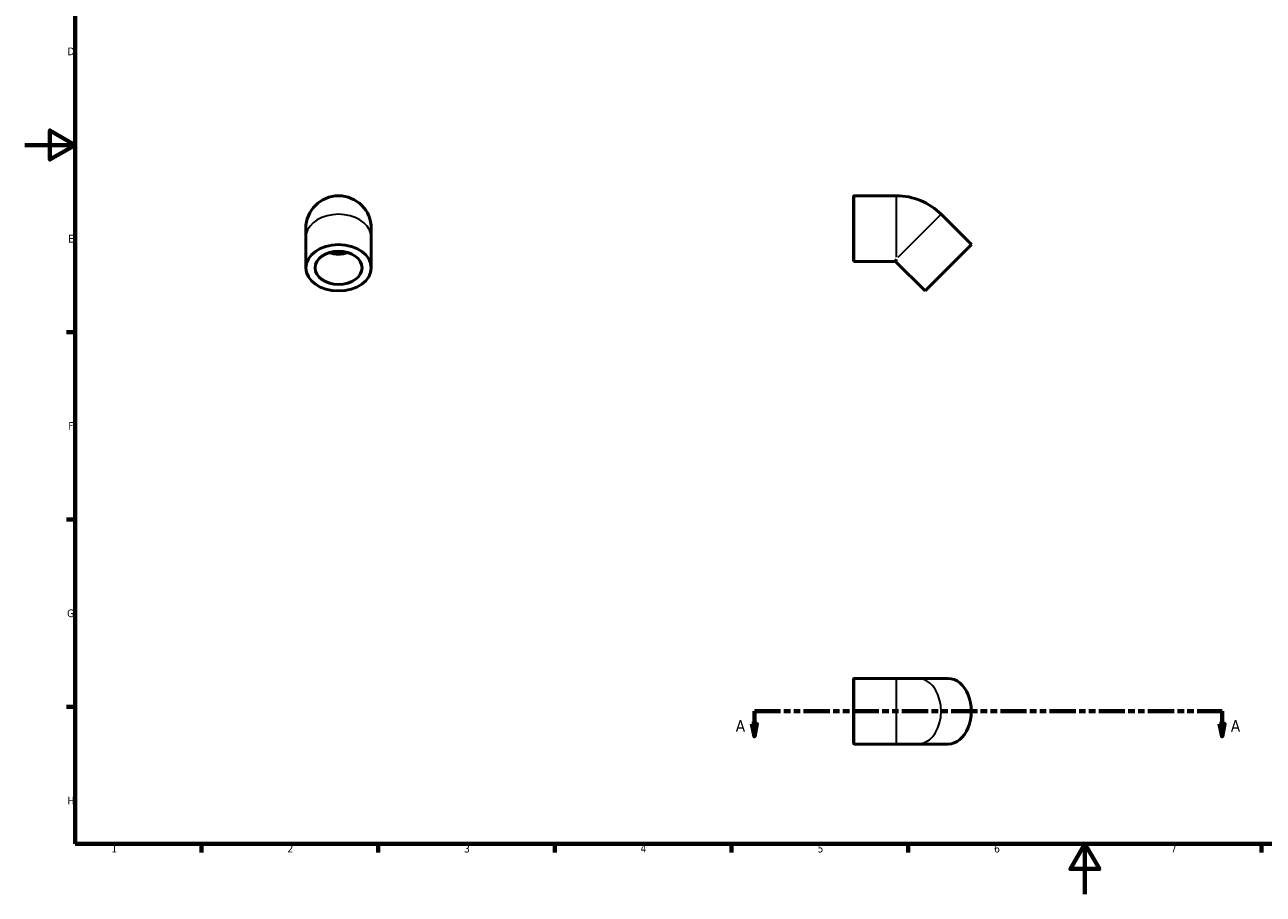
# Model space of a CAD drawing. Header units: millimetres. Extents: x 0 to 906, y 0 to 689.
# Tile 1 of 3: x 0 to 491, y 0 to 345. Entities that reach past the tile are written whole.
import ezdxf

# ---------------------------------------------------------------- set-up
doc = ezdxf.new("R2010")
doc.units = ezdxf.units.MM
doc.linetypes.add('DOUBLE_DASH_CHAIN', pattern=[1.2403, 0.6614, -0.0827, 0.1654, -0.0827, 0.1654, -0.0827])
for name, color, linetype, lineweight in [('Border (ANSI)', 7, 'Continuous', 70), ('Section Line (ANSI)', 7, 'DOUBLE_DASH_CHAIN', 70), ('Visible (ANSI)', 7, 'Continuous', 50), ('Visible Narrow (ANSI)', 7, 'Continuous', 35)]:
    doc.layers.add(name, color=color, linetype=linetype, lineweight=lineweight)
doc.styles.add('Label Text (ANSI)', font='tahoma.ttf')
doc.styles.add('Note Text (ANSI)', font='tahoma.ttf')

# ---------------------------------------------------------------- blocks, each defined once
blk = doc.blocks.new('Borders Default Border')
at = {"layer": 'Border (ANSI)'}
for p, q in [((20, 222.75), (16.55, 222.75)), ((20, 148.5), (16.55, 148.5)), ((20, 74.25), (16.55, 74.25)), ((70.08, 20), (70.08, 16.55)), ((140.17, 20), (140.17, 16.55)), ((210.25, 20), (210.25, 16.55)), ((280.33, 20), (280.33, 16.55)), ((350.42, 20), (350.42, 16.55)), ((490.58, 20), (490.58, 16.55))]:
    blk.add_line(p, q, dxfattribs=at)
at = {"layer": 'Border (ANSI)', "flags": 128}
for points in [[(20, 20), (20, 574), (821, 574), (821, 20), (20, 20)], [(0, 297), (20, 297), (10, 302.77), (10, 291.23), (20, 297)], [(420.5, 0), (420.5, 20), (414.73, 10), (426.27, 10), (420.5, 20)]]:
    blk.add_lwpolyline(points, dxfattribs=at)
at = {"layer": 'Border (ANSI)', "char_height": 3.05, "attachment_point": 7, "style": 'Note Text (ANSI)'}
for s, insert in [('D', (16.96, 332.6)), ('E', (17.21, 258.35)), ('F', (17.29, 184.1)), ('G', (16.81, 109.79)), ('H', (16.97, 35.6)), ('1', (34.35, 16.55)), ('2', (104.2, 16.55)), ('3', (174.26, 16.49)), ('4', (244.23, 16.55)), ('5', (314.48, 16.49)), ('6', (384.49, 16.49)), ('7', (454.6, 16.55))]:
    blk.add_mtext(s, dxfattribs=dict(at, insert=insert))
blk = doc.blocks.new('2dTransSection0')
at = {"layer": 'Section Line (ANSI)', "linetype": 'DOUBLE_DASH_CHAIN', "ltscale": 15.733796}
blk.add_line((289.39, 72.53), (474.94, 72.53), dxfattribs=at)
at = {"layer": 'Section Line (ANSI)', "linetype": 'Continuous'}
for p, q in [((289.39, 72.53), (299.31, 72.53)), ((289.39, 72.53), (289.39, 67.53)), ((465.02, 72.53), (474.94, 72.53)), ((474.94, 72.53), (474.94, 67.53)), ((288.39, 67.53), (289.39, 62.53)), ((290.39, 67.53), (288.39, 67.53)), ((289.39, 67.53), (289.39, 62.53)), ((289.39, 62.53), (290.39, 67.53)), ((473.94, 67.53), (474.94, 62.53)), ((475.94, 67.53), (473.94, 67.53)), ((474.94, 67.53), (474.94, 62.53)), ((474.94, 62.53), (475.94, 67.53))]:
    blk.add_line(p, q, dxfattribs=at)
at = {"layer": 'Section Line (ANSI)', "linetype": 'Continuous', "flags": 128}
for points in [[(288.39, 67.53), (289.39, 62.53), (290.39, 67.53), (288.39, 67.53)], [(473.94, 67.53), (474.94, 62.53), (475.94, 67.53), (473.94, 67.53)]]:
    blk.add_lwpolyline(points, dxfattribs=at)
at = {"layer": 'Section Line (ANSI)'}
for points in [[(288.39, 67.53), (289.39, 62.53), (290.39, 67.53), (288.39, 67.53)], [(473.94, 67.53), (474.94, 62.53), (475.94, 67.53), (473.94, 67.53)]]:
    blk.add_solid(points, dxfattribs=at)
at = {"layer": 'Section Line (ANSI)', "char_height": 4.57, "attachment_point": 7, "style": 'Label Text (ANSI)'}
for insert in [(282.03, 64.46), (478.41, 64.46)]:
    blk.add_mtext('A', dxfattribs=dict(at, insert=insert))

msp = doc.modelspace()

# ---------------------------------------------------------------- linework, layer by layer
at = {"layer": 'Visible (ANSI)'}
for p, q in [((328.734, 251.065), (328.734, 276.693)), ((328.92, 276.879), (345.734, 276.879)), ((375.483, 257.515), (363.462, 269.536)), ((111.459, 263.879), (111.459, 260.343)), ((137.459, 260.343), (137.459, 263.879)), ((111.459, 248.323), (111.459, 260.343)), ((137.459, 248.323), (137.459, 260.343)), ((375.483, 257.515), (357.098, 239.13)), ((328.92, 250.879), (345.349, 250.879)), ((345.734, 251.808), (345.349, 250.879)), ((357.098, 239.13), (345.349, 250.879)), ((328.734, 59.715), (328.734, 85.342)), ((328.92, 85.529), (345.734, 85.529)), ((354.27, 85.529), (345.734, 85.529)), ((366.29, 85.529), (354.27, 85.529)), ((328.92, 59.529), (345.734, 59.529)), ((345.734, 59.529), (354.27, 59.529)), ((366.29, 59.529), (354.27, 59.529))]:
    msp.add_line(p, q, dxfattribs=at)
for centre, radius, start, end in [((124.459, 263.879), 13, 0, 180), ((328.92, 276.693), 0.186, 90, 180), ((345.734, 251.808), 25.071, 45, 90), ((328.92, 251.065), 0.186, 180, 270), ((328.92, 85.342), 0.186, 90, 180), ((328.92, 59.715), 0.186, 180, 270)]:
    msp.add_arc(centre, radius, start, end, dxfattribs=at)
for major_axis in [(-13, 0), (-9.316, 0)]:
    msp.add_ellipse((124.459, 248.323), major_axis=major_axis, ratio=0.7071068, dxfattribs=at)
for centre, major_axis, start_param, end_param in [((124.459, 260.343), (-9.315, 0), 1.149251, 1.9923416), ((124.459, 260.343), (-8.384, 0), 1.2730518, 1.8685409), ((366.29, 72.529), (0, -13), 0, 3.1415927)]:
    msp.add_ellipse(centre, major_axis=major_axis, ratio=0.7071068, start_param=start_param, end_param=end_param, dxfattribs=at)
at = {"layer": 'Visible Narrow (ANSI)'}
for p, q in [((328.92, 276.719), (328.92, 251.039)), ((345.734, 252.587), (345.734, 276.755)), ((363.374, 269.448), (346.285, 252.359)), ((328.92, 85.369), (328.92, 59.689)), ((345.734, 59.689), (345.734, 85.369))]:
    msp.add_line(p, q, dxfattribs=at)
for centre, major_axis, start_param, end_param in [((124.459, 260.343), (-13, 0), 3.2986723, 6.1261057), ((354.27, 72.529), (0, -13), 0.1570796, 2.984513)]:
    msp.add_ellipse(centre, major_axis=major_axis, ratio=0.7071068, start_param=start_param, end_param=end_param, dxfattribs=at)

# ---------------------------------------------------------------- block references
msp.add_blockref('Borders Default Border', (0, 0))
at = {"layer": 'Section Line (ANSI)'}
msp.add_blockref('2dTransSection0', (0, 0), dxfattribs=at)

doc.saveas('drawing.dxf')
